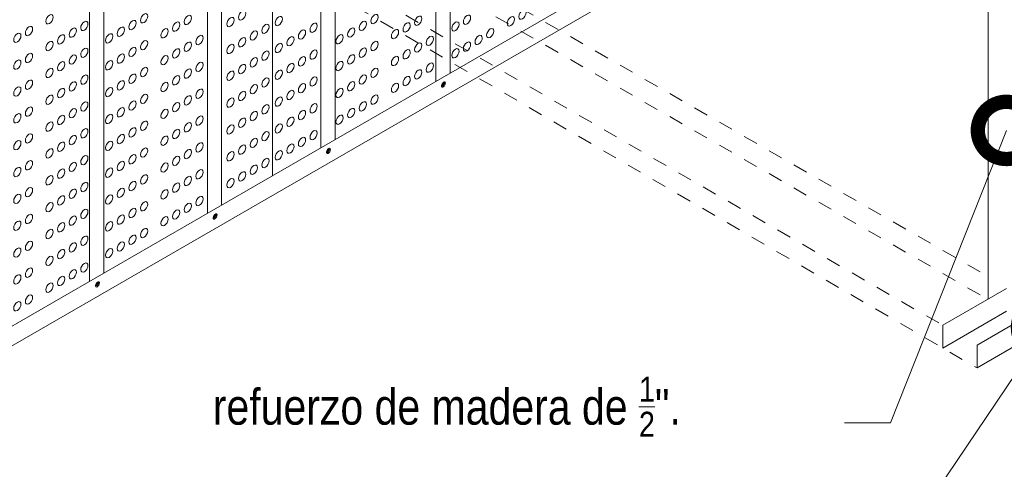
# Model space of a CAD drawing. Header units: millimetres. Extents: x 698.7 to 728.7, y 81.2 to 116.7.
# Tile 5 of 9: x 713.9 to 720.8, y 89.9 to 93. Entities that reach past the tile are written whole.
import ezdxf

# ---------------------------------------------------------------- set-up
doc = ezdxf.new("R2010")
doc.units = ezdxf.units.MM
doc.header["$LTSCALE"] = 0.025
doc.linetypes.add('DASHED2', pattern=[9.525, 6.35, -3.175])
doc.linetypes.add('HIDDEN', pattern=[0.375, 0.25, -0.125])
doc.layers.get('0').update_dxf_attribs({"lineweight": 5})
for name, color, linetype, lineweight in [('00-ACERO', 4, 'Continuous', 15), ('hatch', 252, 'Continuous', 0), ('LAMINA ACCESORIOS', 1, 'Continuous', 20), ('PIJAS', 3, 'Continuous', 0), ('Poliestireno', 253, 'Continuous', 13), ('TEXTO', 7, 'DASHED2', 0)]:
    doc.layers.add(name, color=color, linetype=linetype, lineweight=lineweight)
doc.styles.add('Erika', font='techl___.ttf', dxfattribs={"height": 0.25})
doc.dimstyles.new('Erika', dxfattribs={"dimtxt": 0.25, "dimasz": 0.8, "dimexe": 0.5, "dimexo": 0.5, "dimgap": 0, "dimtad": 0, "dimlfac": 0.1, "dimzin": 1, "dimdsep": 46, "dimtxsty": 'Erika', "dimblk": 'DOTSMALL', "dimcen": 2.5, "dimse1": 1, "dimse2": 1, "dimclrd": 252, "dimclre": 252, "dimclrt": 256, "dimadec": 0, "dimazin": 0, "dimtfac": 1, "dimtmove": 0, "dimatfit": 3, "dimldrblk": 'DOTSMALL', "dimfxl": 0, "dimlwd": 0, "dimlwe": 0, "dimarcsym": 0})

# ---------------------------------------------------------------- blocks, each defined once
blk = doc.blocks.new('_DotSmall')
at = {"color": 0, "linetype": 'ByBlock', "const_width": 0.5}
blk.add_lwpolyline([(-0.0625, 0, 1), (0.0625, 0, 1)], format="xyb", close=True, dxfattribs=at)
blk = doc.blocks.new('pij')
at = {"layer": 'PIJAS', "lineweight": 0}
for p, q in [((762.4441, 94.4835), (762.4396, 94.4861)), ((762.4451, 94.4754), (762.4406, 94.478)), ((762.4505, 94.4947), (762.446, 94.4973)), ((762.4536, 94.5004), (762.458, 94.4978))]:
    blk.add_line(p, q, dxfattribs=at)
for centre, radius, start, end in [((762.4492, 94.4832), 0.01, 163.44247, 211.30494), ((762.4595, 94.482), 0.0203, 131.39786, 168.60214), ((762.4339, 94.4871), 0.0193, 296.30111, 316.55753), ((762.4306, 94.4987), 0.0203, 311.39786, 348.60214), ((762.4355, 94.4783), 0.01, 343.44247, 31.30494), ((762.4453, 94.4854), 0.01, 268.69506, 316.55753), ((762.4533, 94.4904), 0.01, 88.69506, 136.55753), ((762.4221, 94.5031), 0.0389, 311.39786, 318.83177), ((762.4508, 94.5047), 0.01, 268.69506, 316.55753), ((762.4392, 94.4937), 0.0203, 311.39786, 348.60214), ((762.4495, 94.4926), 0.01, 343.44247, 31.30494)]:
    blk.add_arc(centre, radius, start, end, dxfattribs=at)
at = {"layer": 'PIJAS', "lineweight": 0, "extrusion": (0, 0, -1)}
for centre, major_axis, start_param, end_param in [((762.4456, 94.4896), (-0.0108, -0.0186), 6.167322, 9.561014), ((762.4476, 94.4883), (-0.0108, -0.0186), 5.759587, 10.581991), ((762.4525, 94.4861), (-0.0056, -0.00971), 5.759587, 9.948377)]:
    blk.add_ellipse(centre, major_axis=major_axis, ratio=0.440998, start_param=start_param, end_param=end_param, dxfattribs=at)
blk = doc.blocks.new('dvhi')
at = {"layer": 'hatch', "color": 251, "linetype": 'ByBlock', "lineweight": 0, "extrusion": (0, 0, -1)}
for centre in [(728.3902, 93.1674), (729.0753, 93.1879), (731.033, 93.1932), (727.7294, 93.1609), (727.973, 93.114), (728.309, 93.1205), (728.6147, 93.1095), (728.6959, 93.1564), (728.9941, 93.1411), (729.331, 93.1481), (729.5746, 93.1012), (729.9186, 93.1149), (729.9998, 93.1618), (730.2243, 93.1039), (730.3055, 93.1508), (730.5649, 93.1104), (730.6461, 93.1573), (730.9518, 93.1463), (727.5049, 93.0313), (727.5861, 93.0782), (727.8918, 93.0672), (728.1466, 93.0268), (728.2278, 93.0736), (728.5335, 93.0626), (729.1565, 93.0473), (729.2377, 93.0942), (729.4934, 93.0543), (729.8374, 93.068), (730.1431, 93.0571), (730.8085, 93.0635), (727.7294, 92.9734), (727.8106, 93.0203), (728.3902, 92.9799), (728.6959, 92.9689), (728.7771, 93.0158), (729.0753, 93.0004), (729.331, 92.9605), (729.4122, 93.0074), (729.7562, 93.0212), (729.9998, 92.9743), (730.3055, 92.9633), (730.3867, 93.0102), (730.6461, 92.9698), (730.7273, 93.0166), (727.5861, 92.8907), (727.973, 92.9265), (728.309, 92.933), (728.6147, 92.922), (728.9941, 92.9536), (729.2377, 92.9067), (729.5746, 92.9137), (729.9186, 92.9274), (730.2243, 92.9164), (730.5649, 92.9229), (727.5049, 92.8438), (727.8106, 92.8328), (727.8918, 92.8797), (728.1466, 92.8393), (728.2278, 92.8861), (728.5335, 92.8751), (728.7771, 92.8283), (729.1565, 92.8598), (729.4934, 92.8668), (729.7562, 92.8337), (729.8374, 92.8805), (730.1431, 92.8695), (730.3867, 92.8227), (727.7294, 92.7859), (728.3902, 92.7924), (728.6959, 92.7814), (728.9941, 92.766), (729.0753, 92.8129), (729.331, 92.773), (729.4122, 92.8199), (729.9998, 92.7868), (730.3055, 92.7758), (727.5861, 92.7031), (727.8918, 92.6921), (727.973, 92.739), (728.2278, 92.6986), (728.309, 92.7455), (728.5335, 92.6876), (728.6147, 92.7345), (729.2377, 92.7192), (729.5746, 92.7262), (729.8374, 92.693), (729.9186, 92.7399), (730.2243, 92.7289), (727.5049, 92.6563), (727.8106, 92.6453), (728.1466, 92.6517), (728.7771, 92.6407), (729.0753, 92.6254), (729.1565, 92.6723), (729.4122, 92.6324), (729.4934, 92.6793), (729.7562, 92.6461), (730.1431, 92.682), (727.7294, 92.5984), (727.973, 92.5515), (728.309, 92.558), (728.3902, 92.6049), (728.6147, 92.547), (728.6959, 92.5939), (728.9941, 92.5785), (729.331, 92.5855), (729.9186, 92.5524), (729.9998, 92.5993), (727.5861, 92.5156), (727.8918, 92.5046), (728.2278, 92.5111), (728.5335, 92.5001), (729.1565, 92.4848), (729.2377, 92.5317), (729.4934, 92.4918), (729.5746, 92.5386), (729.8374, 92.5055), (727.5049, 92.4688), (727.7294, 92.4109), (727.8106, 92.4578), (728.1466, 92.4642), (728.3902, 92.4173), (728.7771, 92.4532), (729.0753, 92.4379), (729.4122, 92.4449), (729.7562, 92.4586), (727.973, 92.364), (728.309, 92.3705), (728.6147, 92.3595), (728.6959, 92.4064), (728.9941, 92.391), (729.2377, 92.3441), (729.331, 92.398), (729.5746, 92.3511), (727.5049, 92.2812), (727.5861, 92.3281), (727.8106, 92.2702), (727.8918, 92.3171), (728.1466, 92.2767), (728.2278, 92.3236), (728.5335, 92.3126), (729.1565, 92.2973), (729.4934, 92.3043), (727.7294, 92.2234), (728.3902, 92.2298), (728.6959, 92.2188), (728.7771, 92.2657), (728.9941, 92.2035), (729.0753, 92.2504), (729.331, 92.2105), (729.4122, 92.2574), (727.5861, 92.1406), (727.973, 92.1765), (728.2278, 92.1361), (728.309, 92.183), (728.6147, 92.172), (729.2377, 92.1566), (727.5049, 92.0937), (727.8106, 92.0827), (727.8918, 92.1296), (728.1466, 92.0892), (728.5335, 92.1251), (728.7771, 92.0782), (729.1565, 92.1097), (727.7294, 92.0359), (728.309, 91.9954), (728.3902, 92.0423), (728.6959, 92.0313), (728.9941, 92.016), (729.0753, 92.0629), (727.5861, 91.9531), (727.8918, 91.9421), (727.973, 91.989), (728.2278, 91.9486), (728.5335, 91.9376), (728.6147, 91.9845), (727.5049, 91.9062), (727.8106, 91.8952), (728.1466, 91.9017), (728.7771, 91.8907), (727.7294, 91.8483), (727.973, 91.8015), (728.309, 91.8079), (728.3902, 91.8548), (728.6147, 91.7969), (728.6959, 91.8438), (727.5861, 91.7656), (727.8918, 91.7546), (728.2278, 91.7611), (728.5335, 91.7501), (727.5049, 91.7187), (727.7294, 91.6608), (727.8106, 91.7077), (728.1466, 91.7142), (728.3902, 91.6673), (727.973, 91.614), (728.309, 91.6204), (727.5049, 91.5312), (727.5861, 91.5781), (727.8106, 91.5202), (727.8918, 91.5671), (728.1466, 91.5267), (728.2278, 91.5735), (727.7294, 91.4733), (727.5861, 91.3906), (727.8918, 91.3796), (727.973, 91.4264), (727.5049, 91.3437), (727.8106, 91.3327), (727.7294, 91.2858), (727.5861, 91.203), (727.5049, 91.1562)]:
    blk.add_ellipse(centre, major_axis=(-0.0179, -0.0311), ratio=0.57735, dxfattribs=at)

msp = doc.modelspace()

# ---------------------------------------------------------------- linework, layer by layer
at = {"layer": '00-ACERO', "linetype": 'ByBlock'}
for p, q in [((715.3491, 98.4982), (715.3491, 91.7244)), ((715.2494, 98.4406), (715.2494, 91.6668)), ((714.5267, 98.0234), (714.5267, 91.2496)), ((714.427, 97.9658), (714.427, 91.192)), ((716.9451, 94.8116), (716.9451, 92.6459)), ((716.8453, 94.754), (716.8453, 92.5883)), ((716.141, 94.3474), (716.141, 92.1816)), ((716.0412, 94.2898), (716.0412, 92.124))]:
    msp.add_line(p, q, dxfattribs=at)
at = {"layer": 'hatch', "linetype": 'HIDDEN', "lineweight": 0, "ltscale": 10}
for p, q in [((715.7043, 94.0953), (720.7036, 91.2261)), ((715.7043, 93.9356), (720.7011, 91.0663)), ((715.2494, 93.8505), (720.3864, 90.8846)), ((715.2494, 93.7123), (720.6259, 90.5868))]:
    msp.add_line(p, q, dxfattribs=at)
at = {"layer": 'LAMINA ACCESORIOS', "linetype": 'ByBlock'}
for p, q in [((720.541, 94.7219), (713.286, 90.5333)), ((720.7036, 93.3072), (720.7036, 91.0706)), ((723.9362, 92.498), (720.6259, 90.5868)), ((720.8315, 91.1416), (720.3864, 90.8846)), ((720.7027, 90.9081), (720.8315, 90.982)), ((720.7027, 90.9081), (720.3864, 90.7255)), ((720.3864, 90.8846), (720.3864, 90.7255)), ((720.943, 90.9295), (720.6259, 90.7464)), ((720.6259, 90.7464), (720.6259, 90.5868))]:
    msp.add_line(p, q, dxfattribs=at)
at = {"layer": 'LAMINA ACCESORIOS', "linetype": 'ByBlock', "lineweight": 0}
msp.add_line((720.541, 94.5837), (713.286, 90.395), dxfattribs=at)
at = {"layer": 'LAMINA ACCESORIOS', "linetype": 'ByBlock'}
msp.add_arc((720.6986, 91.0706), 0.005, 300, 0, dxfattribs=at)
at = {"layer": 'Poliestireno', "linetype": 'ByBlock', "lineweight": 20}
msp.add_line((715.7043, 98.7033), (715.7043, 91.9295), dxfattribs=at)

# ---------------------------------------------------------------- block references
at = {"layer": 'hatch', "linetype": 'ByBlock', "lineweight": 0}
msp.add_blockref('dvhi', (-13.5829, -0.1386), dxfattribs=at)
at = {"layer": 'hatch', "linetype": 'ByBlock', "lineweight": 0, "xscale": 0.96, "yscale": 0.96, "zscale": 0.96}
for p in [(-15.0495, 1.8569), (-15.8536, 1.3926), (-16.6455, 0.9355), (-17.4678, 0.4607)]:
    msp.add_blockref('pij', p, dxfattribs=at)

# ---------------------------------------------------------------- texts
at = {"layer": 'TEXTO', "linetype": 'ByBlock', "lineweight": 0, "insert": (715.2041, 90.5254), "char_height": 0.25, "width": 4.50996, "attachment_point": 1, "style": 'Erika'}
msp.add_mtext('\\A1;{\\W1.04673; }refuerzo de madera de {\\H0.7x;\\S1/2;}".', dxfattribs=at)

# ---------------------------------------------------------------- leaders
at = {"layer": 'TEXTO', "linetype": 'ByBlock', "lineweight": 0}
for points in [[(720.8315, 92.2457), (720.0223, 90.2042), (719.7013, 90.2031)], [(721.1119, 90.8674), (720.0414, 89.2785), (719.7203, 89.2774)]]:
    msp.add_leader(points, dimstyle='Erika', override={"dimgap": 0, "dimtad": 0}, dxfattribs=at)

doc.saveas('drawing.dxf')
